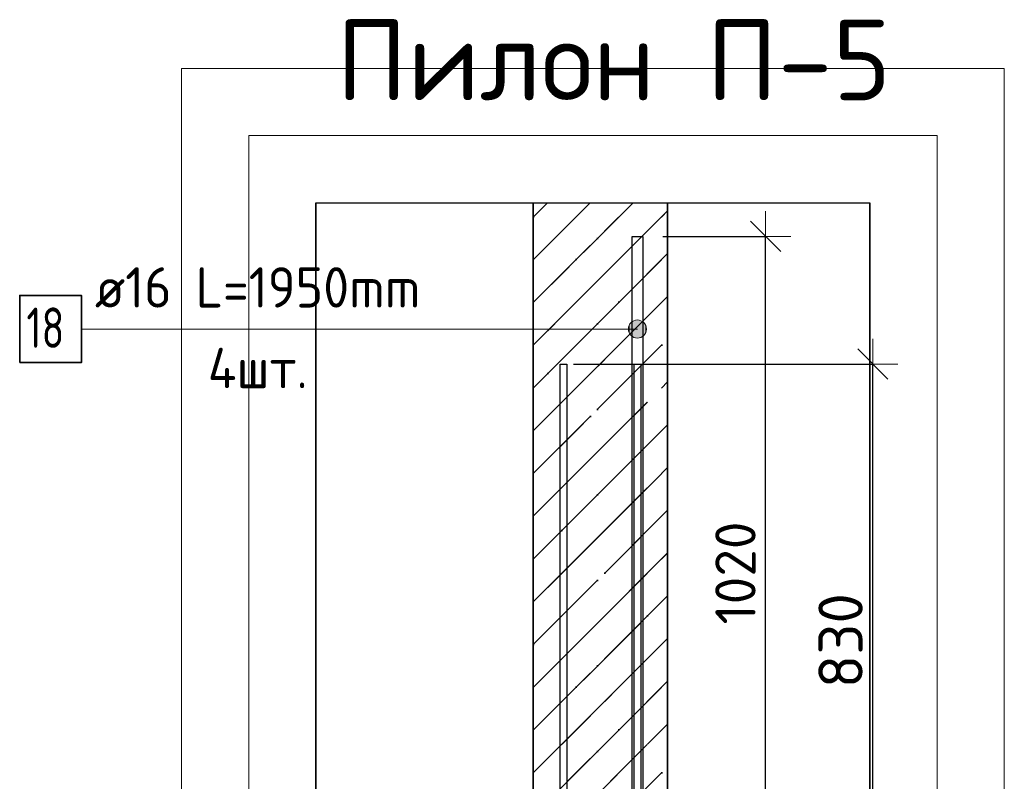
# Model space of a CAD drawing. Header units: millimetres. Extents: x -24871 to 40608, y -2869 to 48080.
# Tile 25 of 119: x -21967 to -20502, y 46688 to 47822. Entities that reach past the tile are written whole.
import ezdxf

# ---------------------------------------------------------------- set-up
doc = ezdxf.new("R2010")
doc.units = ezdxf.units.MM
doc.header["$PDMODE"] = 65
doc.linetypes.add('______11', pattern=[150, 120, -15, 0, -15])
doc.linetypes.add('______5', pattern=[330, 240, -30, 30, -30])
for name, color, linetype, lineweight in [('Standard', 7, 'Continuous', 25), ('Арм.стержн. вертикальными 1', 22, 'Continuous', 35), ('Размерная линия_ общее', 7, 'Continuous', 13)]:
    doc.layers.add(name, color=color, linetype=linetype, lineweight=lineweight)
doc.layers.add('Арм.стержн. вертикальными 2', color=7, linetype='Continuous', lineweight=35, true_color=0x006e00)
doc.styles.add('ISOCPEUR', font='ISOCPEUR')
doc.dimstyles.new('DIMSTYLE_15', dxfattribs={"dimtxt": 60, "dimasz": 75, "dimexe": 0, "dimexo": 0, "dimgap": 30, "dimtad": 2, "dimdec": 0, "dimrnd": 5, "dimzin": 12, "dimdsep": 46, "dimtxsty": 'ISOCPEUR', "dimblk1": 'ALL_ML_STRICH', "dimblk2": 'ALL_ML_STRICH', "dimsah": 1, "dimcen": 0, "dimclrd": 7, "dimclre": 256, "dimclrt": 7, "dimadec": 0, "dimazin": 0, "dimtfac": 1, "dimtdec": 0, "dimtix": 1, "dimtmove": 2, "dimatfit": 3, "dimfxl": 0, "dimtzin": 0, "dimlwd": 0, "dimlwe": -3, "dimarcsym": 0})
doc.dimstyles.new('DIMSTYLE_5', dxfattribs={"dimtxt": 66, "dimasz": 75, "dimexe": 0, "dimexo": 0, "dimgap": 33, "dimtad": 2, "dimdec": 0, "dimrnd": 5, "dimzin": 12, "dimdsep": 46, "dimtxsty": 'ISOCPEUR', "dimblk1": 'ALL_ML_STRICH', "dimblk2": 'ALL_ML_STRICH', "dimsah": 1, "dimcen": 0, "dimclrd": 7, "dimclre": 256, "dimclrt": 7, "dimadec": 0, "dimazin": 0, "dimtfac": 1, "dimtdec": 0, "dimtix": 1, "dimtmove": 2, "dimatfit": 3, "dimfxl": 0, "dimtzin": 0, "dimlwd": 0, "dimlwe": -3, "dimarcsym": 0})

# ---------------------------------------------------------------- blocks, each defined once
blk = doc.blocks.new('ALL_ML_STRICH')
at = {"color": 0, "linetype": 'ByBlock', "lineweight": -2}
for p, q in [((0, -0.5), (0, 0.5)), ((-0.3, -0.3), (0.3, 0.3)), ((-1, 0), (0.5, 0))]:
    blk.add_line(p, q, dxfattribs=at)
blk = doc.blocks.new('*D94')
at = {"layer": 'DEFPOINTS', "color": 7, "linetype": 'Continuous', "lineweight": 13, "transparency": 33554687}
for p in [(-21162.8, 47309.1), (-21002.8, 46479.1), (-20697.4, 46479.1)]:
    blk.add_point(p, dxfattribs=at)
at = {"layer": 'Размерная линия_ общее', "color": 253, "linetype": 'Continuous', "lineweight": -2, "true_color": 0xa0a0a0, "transparency": 33554687}
for p, q in [((-21142.8, 47309.1), (-20697.4, 47309.1)), ((-20982.8, 46479.1), (-20697.4, 46479.1))]:
    blk.add_line(p, q, dxfattribs=at)
at = {"layer": 'Размерная линия_ общее', "color": 7, "linetype": 'Continuous', "lineweight": -2, "transparency": 33554687}
blk.add_line((-20697.4, 46479.1), (-20697.4, 47309.1), dxfattribs=at)
at = {"layer": 'Размерная линия_ общее', "color": 7, "linetype": 'Continuous', "lineweight": 13, "transparency": 33554687, "xscale": 75, "yscale": 75, "zscale": 75}
for p, rotation in [((-20697.4, 47309.1), 90), ((-20697.4, 46479.1), 270)]:
    blk.add_blockref('ALL_ML_STRICH', p, dxfattribs=dict(at, rotation=rotation))
at = {"layer": 'Размерная линия_ общее', "color": 7, "linetype": 'Continuous', "lineweight": 13, "transparency": 33554687, "insert": (-20745.4, 46897.4), "char_height": 66, "width": 198, "attachment_point": 5, "rotation": 90, "style": 'ISOCPEUR'}
blk.add_mtext('\\A1;{830}', dxfattribs=at)
blk = doc.blocks.new('*D97')
at = {"layer": 'DEFPOINTS', "color": 7, "linetype": 'Continuous', "lineweight": 13, "transparency": 33554687}
for p in [(-21039.8, 47499.1), (-21002.8, 46479.1), (-20856.9, 46479.1)]:
    blk.add_point(p, dxfattribs=at)
at = {"layer": 'Standard', "color": 251, "linetype": 'Continuous', "lineweight": -2, "true_color": 0x656565, "transparency": 33554687}
for p, q in [((-21009.8, 47499.1), (-20856.9, 47499.1)), ((-20972.8, 46479.1), (-20856.9, 46479.1))]:
    blk.add_line(p, q, dxfattribs=at)
at = {"layer": 'Standard', "color": 7, "linetype": 'Continuous', "lineweight": -2, "transparency": 33554687}
blk.add_line((-20856.9, 46479.1), (-20856.9, 47499.1), dxfattribs=at)
at = {"layer": 'Standard', "color": 7, "linetype": 'Continuous', "lineweight": 13, "transparency": 33554687, "xscale": 75, "yscale": 75, "zscale": 75}
for p, rotation in [((-20856.9, 47499.1), 90), ((-20856.9, 46479.1), 270)]:
    blk.add_blockref('ALL_ML_STRICH', p, dxfattribs=dict(at, rotation=rotation))
at = {"layer": 'Standard', "color": 7, "linetype": 'Continuous', "lineweight": 13, "transparency": 33554687, "insert": (-20901.9, 46998.1), "char_height": 60, "width": 240, "attachment_point": 5, "rotation": 90, "style": 'ISOCPEUR'}
blk.add_mtext('\\A1;{1020}', dxfattribs=at)

msp = doc.modelspace()

# ---------------------------------------------------------------- hatches: boundary and pattern name
at = {"layer": 'Standard', "linetype": 'Continuous', "lineweight": 35, "transparency": 33554687}
h = msp.add_hatch(dxfattribs=at)
h.set_pattern_fill('__________541', scale=30, angle=135, style=0, pattern_type=2)
h.set_pattern_definition([(225, (0, 0), (63.63961, -63.63961), [120, -15, 0, -15]), (225, (31.82, -31.82), (63.63961, -63.63961), [240, -30, 30, -30])])
h.paths.add_polyline_path([(-21202.8, 46479.1), (-21002.8, 46479.1), (-21002.8, 47549.1), (-21202.8, 47549.1)], flags=0)
at = {"layer": 'Арм.стержн. вертикальными 2', "linetype": 'Continuous', "lineweight": 13, "transparency": 33554687}
for points in [[(-21059.4, 47354.5), (-21059.4, 47368), (-21061.3, 47361.2)], [(-21059.4, 47354.5), (-21059.4, 47368), (-21061.3, 47361.2)], [(-21059.4, 47354.5), (-21059.4, 47368), (-21061.3, 47361.2)], [(-21059.4, 47354.5), (-21059.4, 47368), (-21061.3, 47361.2)], [(-21059.4, 47368), (-21054.6, 47349.6), (-21054.6, 47372.9)], [(-21059.4, 47368), (-21054.6, 47349.6), (-21054.6, 47372.9)], [(-21059.4, 47368), (-21054.6, 47349.6), (-21054.6, 47372.9)], [(-21059.4, 47368), (-21054.6, 47349.6), (-21054.6, 47372.9)], [(-21059.4, 47368), (-21059.4, 47354.5), (-21054.6, 47349.6)], [(-21059.4, 47368), (-21059.4, 47354.5), (-21054.6, 47349.6)], [(-21059.4, 47368), (-21059.4, 47354.5), (-21054.6, 47349.6)], [(-21059.4, 47368), (-21059.4, 47354.5), (-21054.6, 47349.6)], [(-21054.6, 47372.9), (-21047.8, 47347.7), (-21047.8, 47374.7)], [(-21054.6, 47372.9), (-21047.8, 47347.7), (-21047.8, 47374.7)], [(-21054.6, 47372.9), (-21047.8, 47347.7), (-21047.8, 47374.7)], [(-21054.6, 47372.9), (-21047.8, 47347.7), (-21047.8, 47374.7)], [(-21054.6, 47372.9), (-21054.6, 47349.6), (-21047.8, 47347.7)], [(-21054.6, 47372.9), (-21054.6, 47349.6), (-21047.8, 47347.7)], [(-21054.6, 47372.9), (-21054.6, 47349.6), (-21047.8, 47347.7)], [(-21054.6, 47372.9), (-21054.6, 47349.6), (-21047.8, 47347.7)], [(-21047.8, 47374.7), (-21047.8, 47347.7), (-21041.1, 47349.6)], [(-21047.8, 47374.7), (-21041.1, 47349.6), (-21041.1, 47372.9)], [(-21047.8, 47374.7), (-21047.8, 47347.7), (-21041.1, 47349.6)], [(-21047.8, 47374.7), (-21041.1, 47349.6), (-21041.1, 47372.9)], [(-21047.8, 47374.7), (-21047.8, 47347.7), (-21041.1, 47349.6)], [(-21047.8, 47374.7), (-21041.1, 47349.6), (-21041.1, 47372.9)], [(-21047.8, 47374.7), (-21047.8, 47347.7), (-21041.1, 47349.6)], [(-21047.8, 47374.7), (-21041.1, 47349.6), (-21041.1, 47372.9)], [(-21041.1, 47372.9), (-21041.1, 47349.6), (-21036.2, 47354.5)], [(-21041.1, 47372.9), (-21036.2, 47354.5), (-21036.2, 47368)], [(-21041.1, 47372.9), (-21041.1, 47349.6), (-21036.2, 47354.5)], [(-21041.1, 47372.9), (-21036.2, 47354.5), (-21036.2, 47368)], [(-21041.1, 47372.9), (-21041.1, 47349.6), (-21036.2, 47354.5)], [(-21041.1, 47372.9), (-21036.2, 47354.5), (-21036.2, 47368)], [(-21041.1, 47372.9), (-21041.1, 47349.6), (-21036.2, 47354.5)], [(-21041.1, 47372.9), (-21036.2, 47354.5), (-21036.2, 47368)], [(-21036.2, 47368), (-21036.2, 47354.5), (-21034.3, 47361.2)], [(-21036.2, 47368), (-21036.2, 47354.5), (-21034.3, 47361.2)], [(-21036.2, 47368), (-21036.2, 47354.5), (-21034.3, 47361.2)], [(-21036.2, 47368), (-21036.2, 47354.5), (-21034.3, 47361.2)]]:
    msp.add_hatch(color=7, dxfattribs=at).paths.add_polyline_path(points)

# ---------------------------------------------------------------- linework, layer by layer
at = {"layer": 'Standard', "color": 52, "linetype": 'Continuous', "lineweight": 13, "transparency": 33554687}
for p, q in [((-21526.6, 47549.1), (-20701.6, 47549.1)), ((-21526.6, 47549.1), (-20701.6, 47549.1)), ((-21526.6, 47549.1), (-21526.6, 42675)), ((-21526.6, 42675), (-21526.6, 47549.1)), ((-20701.6, 47549.1), (-20701.6, 42675)), ((-20701.6, 42675), (-20701.6, 47549.1))]:
    msp.add_line(p, q, dxfattribs=at)
at = {"layer": 'Standard', "color": 52, "linetype": 'Continuous', "lineweight": -3, "transparency": 33554687}
for p, q in [((-21526.6, 47549.1), (-20701.6, 47549.1)), ((-21526.6, 47549.1), (-20701.6, 47549.1)), ((-21526.6, 47549.1), (-21526.6, 42675)), ((-21526.6, 42675), (-21526.6, 47549.1)), ((-20701.6, 47549.1), (-20701.6, 42675)), ((-20701.6, 42675), (-20701.6, 47549.1))]:
    msp.add_line(p, q, dxfattribs=at)
at = {"layer": 'Standard', "color": 7, "linetype": 'Continuous', "lineweight": 25, "transparency": 33554687}
msp.add_line((-21252.8, 47549.1), (-20952.8, 47549.1), dxfattribs=at)
msp.add_line((-21252.8, 47549.1), (-20952.8, 47549.1), dxfattribs=at)
at = {"layer": 'Standard', "color": 7, "linetype": 'Continuous', "lineweight": 35, "transparency": 33554687}
for p, q in [((-21202.8, 47549.1), (-21202.8, 46479.1)), ((-21202.8, 47549.1), (-21202.8, 46479.1)), ((-21002.8, 46479.1), (-21002.8, 47549.1)), ((-21002.8, 46479.1), (-21002.8, 47549.1))]:
    msp.add_line(p, q, dxfattribs=at)
at = {"layer": 'Standard', "color": 253, "linetype": '______11', "lineweight": 35, "true_color": 0xababab, "transparency": 33554687}
for p, q in [((-21202.8, 47400.7), (-21054.4, 47549.1)), ((-21202.8, 47527.9), (-21181.7, 47549.1)), ((-21202.8, 47273.4), (-21002.8, 47473.4)), ((-21202.8, 47146.1), (-21002.8, 47346.1)), ((-21202.8, 47018.8), (-21002.8, 47218.8)), ((-21202.8, 46891.5), (-21002.8, 47091.5)), ((-21202.8, 46764.3), (-21002.8, 46964.3)), ((-21202.8, 46637), (-21002.8, 46837)), ((-21202.8, 46509.7), (-21002.8, 46709.7))]:
    msp.add_line(p, q, dxfattribs=at)
at = {"layer": 'Standard', "color": 253, "linetype": '______5', "lineweight": 35, "true_color": 0xababab, "transparency": 33554687}
for p, q in [((-21202.8, 47464.3), (-21118.1, 47549.1)), ((-21202.8, 47337), (-21002.8, 47537)), ((-21202.8, 47209.7), (-21002.8, 47409.7)), ((-21202.8, 47082.5), (-21002.8, 47282.5)), ((-21202.8, 46955.2), (-21002.8, 47155.2)), ((-21202.8, 46827.9), (-21002.8, 47027.9)), ((-21202.8, 46700.6), (-21002.8, 46900.6)), ((-21202.8, 46573.3), (-21002.8, 46773.3))]:
    msp.add_line(p, q, dxfattribs=at)
at = {"layer": 'Standard', "color": 7, "linetype": 'Continuous', "lineweight": 13, "transparency": 33554687}
for points in [[(-21726.6, 42475), (-20501.6, 42475), (-20501.6, 47749.1), (-21726.6, 47749.1), (-21726.6, 42475)], [(-21626.6, 42575), (-20601.6, 42575), (-20601.6, 47649.1), (-21626.6, 47649.1), (-21626.6, 42575)]]:
    msp.add_lwpolyline(points, dxfattribs=at)
at = {"layer": 'Арм.стержн. вертикальными 1', "color": 4, "linetype": 'Continuous', "lineweight": 25, "transparency": 33554687}
for points in [[(-21162.8, 43109.1), (-21162.8, 47309.1), (-21152.8, 47309.1), (-21152.8, 43109.1), (-21162.8, 43109.1)], [(-21162.8, 43109.1), (-21162.8, 47309.1), (-21152.8, 47309.1), (-21152.8, 43109.1), (-21162.8, 43109.1)], [(-21162.8, 43109.1), (-21162.8, 47309.1), (-21152.8, 47309.1), (-21152.8, 43109.1), (-21162.8, 43109.1)], [(-21052.8, 43109.1), (-21052.8, 47309.1), (-21042.8, 47309.1), (-21042.8, 43109.1), (-21052.8, 43109.1)], [(-21052.8, 43109.1), (-21052.8, 47309.1), (-21042.8, 47309.1), (-21042.8, 43109.1), (-21052.8, 43109.1)], [(-21052.8, 43109.1), (-21052.8, 47309.1), (-21042.8, 47309.1), (-21042.8, 43109.1), (-21052.8, 43109.1)]]:
    msp.add_lwpolyline(points, dxfattribs=at)
at = {"layer": 'Арм.стержн. вертикальными 2', "color": 7, "linetype": 'Continuous', "lineweight": 13, "transparency": 33554687}
for p, q in [((-21047.8, 47374.7), (-21047.8, 47374.7)), ((-21047.8, 47374.7), (-21047.8, 47374.7)), ((-21047.8, 47374.7), (-21047.8, 47374.7)), ((-21047.8, 47374.7), (-21047.8, 47374.7)), ((-21875.5, 47361.2), (-21289.5, 47361.2)), ((-21289.5, 47361.2), (-21047.8, 47361.2)), ((-21289.5, 47361.2), (-21047.8, 47361.2)), ((-21289.5, 47361.2), (-21047.8, 47361.2)), ((-21289.5, 47361.2), (-21047.8, 47361.2)), ((-21061.3, 47361.2), (-21061.3, 47361.2)), ((-21061.3, 47361.2), (-21061.3, 47361.2)), ((-21061.3, 47361.2), (-21061.3, 47361.2)), ((-21061.3, 47361.2), (-21061.3, 47361.2)), ((-21034.3, 47361.2), (-21034.3, 47361.2)), ((-21034.3, 47361.2), (-21034.3, 47361.2)), ((-21034.3, 47361.2), (-21034.3, 47361.2)), ((-21034.3, 47361.2), (-21034.3, 47361.2)), ((-21047.8, 47347.7), (-21047.8, 47347.7)), ((-21047.8, 47347.7), (-21047.8, 47347.7)), ((-21047.8, 47347.7), (-21047.8, 47347.7)), ((-21047.8, 47347.7), (-21047.8, 47347.7))]:
    msp.add_line(p, q, dxfattribs=at)
at = {"layer": 'Арм.стержн. вертикальными 2', "color": 7, "linetype": 'Continuous', "lineweight": 25, "transparency": 33554687}
msp.add_lwpolyline([(-21039.8, 47499.1), (-21039.8, 45549.1), (-21055.8, 45549.1), (-21055.8, 47499.1), (-21039.8, 47499.1)], dxfattribs=at)
msp.add_lwpolyline([(-21039.8, 47499.1), (-21039.8, 45549.1), (-21055.8, 45549.1), (-21055.8, 47499.1), (-21039.8, 47499.1)], dxfattribs=at)
msp.add_lwpolyline([(-21039.8, 47499.1), (-21039.8, 45549.1), (-21055.8, 45549.1), (-21055.8, 47499.1), (-21039.8, 47499.1)], dxfattribs=at)
msp.add_lwpolyline([(-21039.8, 47499.1), (-21039.8, 45549.1), (-21055.8, 45549.1), (-21055.8, 47499.1), (-21039.8, 47499.1)], dxfattribs=at)
at = {"layer": 'Арм.стержн. вертикальными 2', "color": 7, "linetype": 'Continuous', "lineweight": 35, "transparency": 33554687}
msp.add_lwpolyline([(-21967.5, 47311.2), (-21875.5, 47311.2), (-21875.5, 47411.2), (-21967.5, 47411.2), (-21967.5, 47311.2)], dxfattribs=at)
at = {"layer": 'Арм.стержн. вертикальными 2', "color": 7, "linetype": 'Continuous', "lineweight": 13, "transparency": 33554687}
msp.add_circle((-21047.8, 47361.2), 13.5, dxfattribs=at)
msp.add_circle((-21047.8, 47361.2), 13.5, dxfattribs=at)
msp.add_circle((-21047.8, 47361.2), 13.5, dxfattribs=at)
msp.add_circle((-21047.8, 47361.2), 13.5, dxfattribs=at)

# ---------------------------------------------------------------- texts
at = {"layer": 'Standard', "color": 7, "linetype": 'Continuous', "lineweight": 13, "transparency": 33554687, "insert": (-21496.5, 47761.6), "char_height": 120, "width": 826.182, "attachment_point": 4, "style": 'ISOCPEUR'}
msp.add_mtext('\\A1;{\\fISOCPEUR|i0|b0;\\H120.000000;\\W1.000000;\\C7;Пилон П-5}\\P', dxfattribs=at)
at = {"layer": 'Арм.стержн. вертикальными 2', "color": 7, "linetype": 'Continuous', "lineweight": 25, "transparency": 33554687, "char_height": 60, "attachment_point": 7, "style": 'ISOCPEUR'}
for s, insert, width in [('\\W0.94;ø16 L=1950mm ', (-21855.5, 47393.2), 573.922), ('\\W0.75;18', (-21957.5, 47333.2), 94.456), ('\\W0.95;4шт. ', (-21687.5, 47273.2), 238.315)]:
    msp.add_mtext(s, dxfattribs=dict(at, insert=insert, width=width))

# ---------------------------------------------------------------- dimensions: what is measured, and where the dimension line sits
at = {"layer": 'Standard', "color": 7, "linetype": 'Continuous', "lineweight": 13, "transparency": 33554687}
dim = msp.add_linear_dim(base=(-20856.9, 47499.1), p1=(-20972.8, 46479.1), p2=(-21009.8, 47499.1), angle=90, dimstyle='DIMSTYLE_15', override={"dimpost": '<>', "dimclrd": 7, "dimclre": 251, "dimclrt": 7, "dimlwd": 0, "dimlwe": 65533}, dxfattribs=at)
dim.commit()
dim.dimension.update_dxf_attribs({"geometry": '*D97', "text_midpoint": (-20901.9, 46998.1), "dimtype": 160})
at = {"layer": 'Размерная линия_ общее', "color": 7, "linetype": 'Continuous', "lineweight": 13, "transparency": 33554687}
dim = msp.add_linear_dim(base=(-20697.4, 47309.1), p1=(-20982.8, 46479.1), p2=(-21142.8, 47309.1), angle=90, dimstyle='DIMSTYLE_5', override={"dimpost": '<>', "dimclrd": 7, "dimclre": 253, "dimclrt": 7, "dimlwd": 0, "dimlwe": 65533}, dxfattribs=at)
dim.commit()
dim.dimension.update_dxf_attribs({"geometry": '*D94', "text_midpoint": (-20745.4, 46897.4), "dimtype": 160})

doc.saveas('drawing.dxf')
